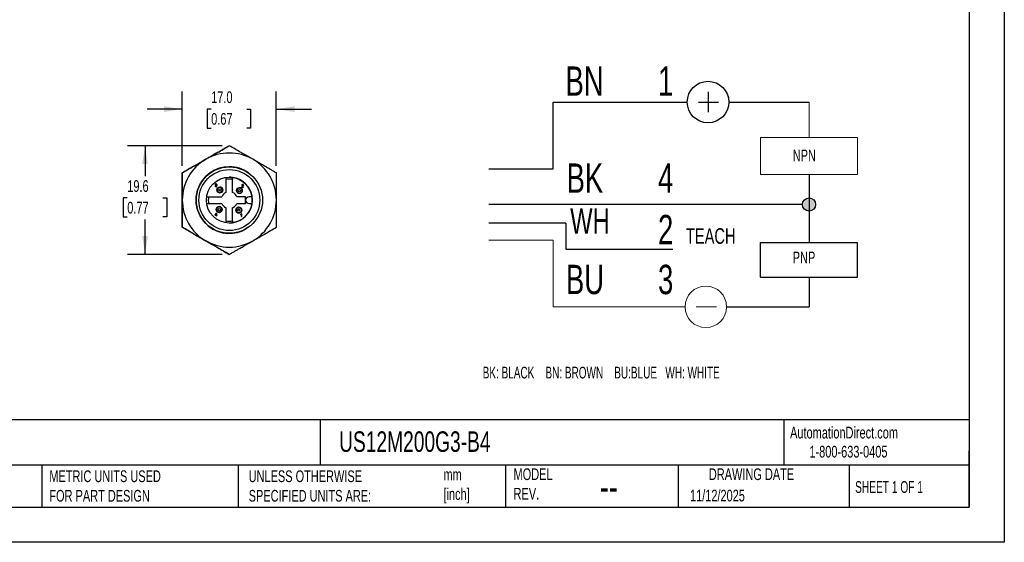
# Model space of a CAD drawing. Header units: millimetres. Extents: x 0 to 210, y 0 to 162.
# Tile 2 of 3: x 76 to 210, y 0 to 71. Entities that reach past the tile are written whole.
import ezdxf

# ---------------------------------------------------------------- set-up
doc = ezdxf.new("R2010")
doc.units = ezdxf.units.MM
doc.header["$LTSCALE"] = 0.75
doc.layers.add('DIMENSIONS', color=140, linetype='Continuous', lineweight=25)
doc.layers.add('TEXT', color=140, linetype='Continuous', lineweight=25)
doc.styles.add('SLDTEXTSTYLE0', font='TXT', dxfattribs={"width": 0.7})
doc.styles.add('SLDTEXTSTYLE1', font='TXT', dxfattribs={"width": 0.637778})
doc.styles.add('SLDTEXTSTYLE2', font='TXT', dxfattribs={"width": 0.65})
doc.dimstyles.new('SLDDIMSTYLE1', dxfattribs={"dimtxt": 1.618506, "dimasz": 2.4765, "dimexe": 0, "dimexo": 0.0625, "dimgap": 0.404626, "dimtad": 0, "dimtih": 1, "dimtoh": 1, "dimdec": 1, "dimlfac": 1.333333, "dimrnd": 1e-09, "dimzin": 4, "dimdsep": 46, "dimtxsty": 'SLDTEXTSTYLE0', "dimsah": 1, "dimcen": 0.09, "dimadec": 0, "dimazin": 1, "dimtfac": 1, "dimtdec": 1, "dimtmove": 0, "dimatfit": 0, "dimfxl": 0, "dimfrac": 2, "dimtolj": 1, "dimtzin": 12, "dimarcsym": 0})
doc.dimstyles.new('SLDDIMSTYLE3', dxfattribs={"dimtxt": 1.618506, "dimasz": 2.4765, "dimexe": 0, "dimexo": 0.0625, "dimgap": 0.404626, "dimtad": 0, "dimtih": 1, "dimtoh": 1, "dimdec": 1, "dimlfac": 1.333333, "dimrnd": 1e-09, "dimzin": 12, "dimdsep": 46, "dimtxsty": 'SLDTEXTSTYLE0', "dimsah": 1, "dimcen": 0.09, "dimadec": 0, "dimazin": 3, "dimtfac": 1, "dimtdec": 1, "dimtofl": 0, "dimtmove": 0, "dimatfit": 3, "dimfxl": 0, "dimfrac": 2, "dimtolj": 1, "dimtzin": 12, "dimarcsym": 0})

# ---------------------------------------------------------------- blocks, each defined once
blk = doc.blocks.new('SW_NOTE_0')
at = {"color": 0, "linetype": 'Continuous', "lineweight": 18, "insert": (0, 2.05), "char_height": 1.587, "attachment_point": 1, "style": 'SLDTEXTSTYLE0'}
blk.add_mtext('TEACH', dxfattribs=at)
blk = doc.blocks.new('SW_NOTE_0_1')
at = {"color": 0, "linetype": 'Continuous', "lineweight": 18, "insert": (0, 3.33), "char_height": 2.58, "attachment_point": 1, "style": 'SLDTEXTSTYLE0'}
blk.add_mtext('WH', dxfattribs=at)
blk = doc.blocks.new('SW_NOTE_0_2')
at = {"color": 0, "linetype": 'Continuous', "lineweight": 18, "insert": (0, 1.53), "char_height": 1.191, "attachment_point": 1, "style": 'SLDTEXTSTYLE0'}
blk.add_mtext('NPN', dxfattribs=at)
blk = doc.blocks.new('SW_NOTE_0_3')
at = {"color": 0, "linetype": 'Continuous', "lineweight": 18, "insert": (0, 1.53), "char_height": 1.191, "attachment_point": 1, "style": 'SLDTEXTSTYLE0'}
blk.add_mtext('PNP', dxfattribs=at)
blk = doc.blocks.new('SW_NOTE_0_4')
at = {"color": 0, "linetype": 'Continuous', "lineweight": 18, "insert": (0, 3.84), "char_height": 2.977, "attachment_point": 1, "style": 'SLDTEXTSTYLE0'}
blk.add_mtext('BN', dxfattribs=at)
blk = doc.blocks.new('SW_NOTE_0_5')
at = {"color": 0, "linetype": 'Continuous', "lineweight": 18, "insert": (0, 3.84), "char_height": 2.977, "attachment_point": 1, "style": 'SLDTEXTSTYLE0'}
blk.add_mtext('BK', dxfattribs=at)
blk = doc.blocks.new('SW_NOTE_0_6')
at = {"color": 0, "linetype": 'Continuous', "lineweight": 18, "insert": (0, 3.84), "char_height": 2.977, "attachment_point": 1, "style": 'SLDTEXTSTYLE0'}
blk.add_mtext('BU', dxfattribs=at)
blk = doc.blocks.new('SW_NOTE_0_7')
at = {"color": 0, "linetype": 'Continuous', "lineweight": 18, "insert": (0, 3.84), "char_height": 2.98, "attachment_point": 1, "style": 'SLDTEXTSTYLE0'}
blk.add_mtext('1', dxfattribs=at)
blk = doc.blocks.new('SW_NOTE_0_8')
at = {"color": 0, "linetype": 'Continuous', "lineweight": 18, "insert": (0, 3.84), "char_height": 2.98, "attachment_point": 1, "style": 'SLDTEXTSTYLE0'}
blk.add_mtext('4', dxfattribs=at)
blk = doc.blocks.new('SW_NOTE_0_9')
at = {"color": 0, "linetype": 'Continuous', "lineweight": 18, "insert": (0, 3.84), "char_height": 2.98, "attachment_point": 1, "style": 'SLDTEXTSTYLE0'}
blk.add_mtext('3', dxfattribs=at)
blk = doc.blocks.new('SW_NOTE_0_10')
at = {"layer": 'DIMENSIONS', "color": 0, "insert": (0, 1.53), "char_height": 1.1906, "attachment_point": 1, "style": 'SLDTEXTSTYLE1'}
blk.add_mtext('BK: BLACK    BN: BROWN    BU:BLUE   WH: WHITE', dxfattribs=at)
blk = doc.blocks.new('SW_NOTE_0_11')
at = {"color": 0, "linetype": 'Continuous', "lineweight": 18, "insert": (0, 3.84), "char_height": 2.98, "attachment_point": 1, "style": 'SLDTEXTSTYLE0'}
blk.add_mtext('2', dxfattribs=at)
blk = doc.blocks.new('Block14')
h = blk.add_hatch(color=256)
edge = h.paths.add_edge_path(flags=0)
edge.add_arc((132.4, 40.27), 0.669, 0, 360)
for p, q in [((122.13, 51.71), (122.13, 49.65)), ((106.38, 43.89), (106.38, 50.68)), ((106.38, 50.68), (120.02, 50.68)), ((121.15, 50.68), (123.21, 50.68)), ((124.24, 50.68), (132.4, 50.68)), ((99.87, 43.89), (106.38, 43.89)), ((132.4, 43.31), (132.4, 36.42)), ((131.73, 40.27), (99.87, 40.27)), ((107.69, 38.36), (99.87, 38.36)), ((107.69, 38.36), (107.69, 35.73)), ((127.48, 32.9), (127.48, 36.42)), ((127.48, 36.42), (137.31, 36.42)), ((137.31, 32.9), (137.31, 36.42)), ((107.69, 35.73), (118.57, 35.73)), ((127.48, 32.9), (137.31, 32.9)), ((132.4, 32.9), (132.4, 29.87)), ((124.02, 29.87), (132.4, 29.87))]:
    blk.add_line(p, q)
at = {"color": 7, "linetype": 'Continuous', "lineweight": 18}
for p, q in [((132.4, 50.68), (132.4, 47.07)), ((127.48, 43.31), (127.48, 47.07)), ((127.48, 47.07), (137.31, 47.07)), ((137.31, 43.31), (137.31, 47.07)), ((127.48, 43.31), (137.31, 43.31)), ((99.87, 36.66), (106.38, 36.66)), ((106.38, 36.66), (106.38, 29.87)), ((106.38, 29.87), (119.8, 29.87)), ((120.92, 29.87), (122.99, 29.87))]:
    blk.add_line(p, q, dxfattribs=at)
for centre, radius in [((122.13, 50.68), 2.11), ((132.4, 40.27), 0.669)]:
    blk.add_circle(centre, radius)
blk.add_circle((121.91, 29.87), 2.11, dxfattribs=at)
for name, p in [('SW_NOTE_0_4', (107.65, 50.46)), ('SW_NOTE_0_7', (117.05, 50.46)), ('SW_NOTE_0_2', (130.74, 44.32)), ('SW_NOTE_0_5', (107.76, 40.6)), ('SW_NOTE_0_8', (117.05, 40.6)), ('SW_NOTE_0_1', (108.12, 36.55)), ('SW_NOTE_0_11', (117.05, 35.37)), ('SW_NOTE_0', (119.89, 35.81)), ('SW_NOTE_0_3', (130.74, 33.95)), ('SW_NOTE_0_6', (107.69, 30.3)), ('SW_NOTE_0_9', (117.05, 30.3))]:
    blk.add_blockref(name, p, dxfattribs=at)
at = {"layer": 'DIMENSIONS', "color": 140}
blk.add_blockref('SW_NOTE_0_10', (99.23, 22.25), dxfattribs=at)
blk = doc.blocks.new('_D_6')
at = {"layer": 'DIMENSIONS'}
for p, q in [((103.57, 53.74), (90.73, 53.74)), ((93.11, 53.74), (93.11, 49.6)), ((90.7, 46.67), (90.16, 46.67)), ((90.16, 46.67), (90.16, 44.09)), ((95.51, 46.67), (96.06, 46.67)), ((96.06, 46.67), (96.06, 44.09)), ((90.16, 44.09), (90.7, 44.09)), ((96.06, 44.09), (95.51, 44.09)), ((93.11, 39.02), (93.11, 43.73)), ((103.57, 39.02), (90.73, 39.02))]:
    blk.add_line(p, q, dxfattribs=at)
for points in [[(93.11, 53.74), (92.73, 51.26), (93.49, 51.26)], [(93.11, 39.02), (93.49, 41.49), (92.73, 41.49)]]:
    blk.add_solid(points, dxfattribs=at)
at = {"layer": 'DIMENSIONS', "char_height": 1.587, "attachment_point": 1, "style": 'SLDTEXTSTYLE0'}
for s, insert in [('19.6', (90.7, 49.07)), ('0.77', (90.7, 46.14))]:
    blk.add_mtext(s, dxfattribs=dict(at, insert=insert))
blk = doc.blocks.new('_D_7')
at = {"layer": 'DIMENSIONS'}
for p, q in [((98.15, 51.01), (98.15, 61.08)), ((110.9, 51.01), (110.9, 61.08)), ((98.15, 58.7), (93.39, 58.7)), ((102.07, 58.7), (101.52, 58.7)), ((101.52, 58.7), (101.52, 56.13)), ((106.88, 58.7), (107.42, 58.7)), ((107.42, 58.7), (107.42, 56.13)), ((110.9, 58.7), (115.66, 58.7)), ((101.52, 56.13), (102.07, 56.13)), ((107.42, 56.13), (106.88, 56.13))]:
    blk.add_line(p, q, dxfattribs=at)
for points in [[(98.15, 58.7), (95.68, 59.08), (95.68, 58.32)], [(110.9, 58.7), (113.38, 58.32), (113.38, 59.08)]]:
    blk.add_solid(points, dxfattribs=at)
at = {"layer": 'DIMENSIONS', "char_height": 1.587, "attachment_point": 1, "style": 'SLDTEXTSTYLE0'}
for s, insert in [('17.0', (102.07, 61.11)), ('0.67', (102.07, 58.17))]:
    blk.add_mtext(s, dxfattribs=dict(at, insert=insert))

msp = doc.modelspace()

# ---------------------------------------------------------------- linework, layer by layer
at = {"color": 7, "linetype": 'Continuous'}
for p, q in [((209.552, 161.927), (209.552, 0.002)), ((209.552, 0.002), (0.002, 0.002))]:
    msp.add_line(p, q, dxfattribs=at)
for p, q in [((104.527, 53.738), (104.526, 53.738)), ((104.528, 50.896), (104.527, 50.896)), ((104.53, 50.877), (104.53, 50.877)), ((98.151, 50.057), (98.152, 50.057)), ((104.079, 49.456), (104.079, 47.408)), ((104.979, 49.457), (104.979, 49.457)), ((104.979, 47.408), (104.979, 49.457)), ((102.611, 48.298), (102.658, 48.304)), ((102.611, 48.298), (102.612, 48.298)), ((102.623, 48.257), (102.611, 48.298)), ((102.658, 48.304), (102.612, 48.298)), ((102.612, 48.298), (102.623, 48.257)), ((102.63, 48.517), (102.617, 48.475)), ((102.617, 48.475), (102.63, 48.517)), ((102.617, 48.475), (102.664, 48.47)), ((102.617, 48.475), (102.617, 48.475)), ((102.664, 48.47), (102.617, 48.475)), ((102.623, 48.257), (102.623, 48.257)), ((102.623, 48.257), (102.648, 48.223)), ((102.648, 48.223), (102.623, 48.257)), ((102.654, 48.548), (102.63, 48.517)), ((102.63, 48.517), (102.654, 48.548)), ((102.63, 48.517), (102.63, 48.517)), ((102.648, 48.223), (102.684, 48.201)), ((102.648, 48.223), (102.648, 48.223)), ((102.684, 48.201), (102.648, 48.223)), ((102.654, 48.548), (102.686, 48.568)), ((102.686, 48.568), (102.654, 48.548)), ((102.654, 48.548), (102.654, 48.548)), ((102.658, 48.304), (102.658, 48.304)), ((102.668, 48.273), (102.658, 48.304)), ((102.664, 48.47), (102.671, 48.498)), ((102.664, 48.47), (102.664, 48.47)), ((102.683, 48.252), (102.668, 48.273)), ((102.685, 48.517), (102.671, 48.498)), ((102.683, 48.252), (102.703, 48.24)), ((102.684, 48.201), (102.728, 48.194)), ((102.684, 48.201), (102.684, 48.201)), ((102.728, 48.194), (102.684, 48.201)), ((102.685, 48.517), (102.726, 48.533)), ((102.725, 48.574), (102.686, 48.568)), ((102.686, 48.568), (102.725, 48.574)), ((102.686, 48.568), (102.686, 48.568)), ((102.707, 48.418), (102.702, 48.376)), ((102.702, 48.376), (102.707, 48.418)), ((102.702, 48.376), (102.733, 48.382)), ((102.702, 48.376), (102.702, 48.376)), ((102.729, 48.236), (102.703, 48.24)), ((102.714, 48.418), (102.707, 48.418)), ((102.707, 48.418), (102.707, 48.418)), ((102.739, 48.421), (102.714, 48.418)), ((102.714, 48.418), (102.739, 48.421)), ((102.725, 48.574), (102.753, 48.571)), ((102.725, 48.574), (102.725, 48.574)), ((102.767, 48.517), (102.726, 48.533)), ((102.767, 48.517), (102.726, 48.533)), ((102.728, 48.194), (102.761, 48.198)), ((102.728, 48.194), (102.728, 48.194)), ((102.76, 48.241), (102.729, 48.236)), ((102.729, 48.236), (102.76, 48.241)), ((102.733, 48.382), (102.761, 48.377)), ((102.761, 48.377), (102.733, 48.382)), ((102.776, 48.439), (102.739, 48.421)), ((102.739, 48.421), (102.776, 48.439)), ((102.739, 48.421), (102.739, 48.421)), ((102.753, 48.571), (102.779, 48.561)), ((102.784, 48.258), (102.76, 48.241)), ((102.76, 48.241), (102.784, 48.258)), ((102.76, 48.241), (102.76, 48.241)), ((102.761, 48.377), (102.784, 48.362)), ((102.761, 48.377), (102.761, 48.377)), ((102.784, 48.362), (102.761, 48.377)), ((102.761, 48.198), (102.791, 48.209)), ((102.767, 48.517), (102.783, 48.477)), ((102.767, 48.517), (102.767, 48.517)), ((102.783, 48.477), (102.767, 48.517)), ((102.776, 48.439), (102.783, 48.477)), ((102.776, 48.439), (102.783, 48.477)), ((102.776, 48.439), (102.776, 48.439)), ((102.801, 48.546), (102.779, 48.561)), ((102.779, 48.403), (102.801, 48.417)), ((102.809, 48.391), (102.779, 48.403)), ((102.783, 48.477), (102.783, 48.477)), ((102.784, 48.362), (102.799, 48.339)), ((102.784, 48.362), (102.784, 48.362)), ((102.799, 48.339), (102.784, 48.362)), ((102.799, 48.282), (102.784, 48.258)), ((102.784, 48.258), (102.799, 48.282)), ((102.784, 48.258), (102.784, 48.258)), ((102.791, 48.209), (102.816, 48.228)), ((102.799, 48.339), (102.804, 48.311)), ((102.799, 48.339), (102.799, 48.339)), ((102.804, 48.311), (102.799, 48.339)), ((102.804, 48.311), (102.799, 48.282)), ((102.799, 48.282), (102.804, 48.311)), ((102.799, 48.282), (102.799, 48.282)), ((102.801, 48.546), (102.817, 48.526)), ((102.817, 48.434), (102.801, 48.417)), ((102.804, 48.311), (102.804, 48.311)), ((102.809, 48.391), (102.832, 48.371)), ((102.816, 48.228), (102.842, 48.266)), ((102.817, 48.526), (102.827, 48.503)), ((102.817, 48.434), (102.83, 48.478)), ((102.827, 48.503), (102.83, 48.478)), ((102.846, 48.344), (102.832, 48.371)), ((102.842, 48.266), (102.851, 48.311)), ((102.846, 48.344), (102.851, 48.311)), ((103.248, 48.12), (103.247, 48.12)), ((104.979, 47.408), (104.979, 49.191)), ((106.225, 48.147), (106.22, 48.115)), ((106.22, 48.115), (106.225, 48.147)), ((106.22, 48.115), (106.465, 48.115)), ((106.22, 48.115), (106.22, 48.115)), ((106.236, 48.43), (106.225, 48.386)), ((106.225, 48.386), (106.236, 48.43)), ((106.225, 48.386), (106.272, 48.38)), ((106.225, 48.386), (106.225, 48.386)), ((106.272, 48.38), (106.225, 48.386)), ((106.225, 48.147), (106.237, 48.173)), ((106.237, 48.173), (106.225, 48.147)), ((106.225, 48.147), (106.225, 48.147)), ((106.236, 48.43), (106.261, 48.463)), ((106.261, 48.463), (106.236, 48.43)), ((106.236, 48.43), (106.236, 48.43)), ((106.254, 48.198), (106.237, 48.173)), ((106.237, 48.173), (106.254, 48.198)), ((106.237, 48.173), (106.237, 48.173)), ((106.254, 48.198), (106.278, 48.224)), ((106.278, 48.224), (106.254, 48.198)), ((106.254, 48.198), (106.254, 48.198)), ((106.298, 48.483), (106.261, 48.463)), ((106.261, 48.463), (106.297, 48.483)), ((106.261, 48.463), (106.261, 48.463)), ((106.272, 48.38), (106.277, 48.409)), ((106.272, 48.38), (106.272, 48.38)), ((106.292, 48.43), (106.277, 48.409)), ((106.312, 48.253), (106.278, 48.224)), ((106.278, 48.224), (106.312, 48.253)), ((106.278, 48.224), (106.278, 48.224)), ((106.281, 48.162), (106.302, 48.186)), ((106.465, 48.162), (106.281, 48.162)), ((106.292, 48.43), (106.314, 48.444)), ((106.345, 48.49), (106.297, 48.483)), ((106.297, 48.483), (106.298, 48.483)), ((106.298, 48.483), (106.345, 48.49)), ((106.302, 48.186), (106.322, 48.203)), ((106.348, 48.285), (106.312, 48.253)), ((106.312, 48.253), (106.348, 48.285)), ((106.312, 48.253), (106.312, 48.253)), ((106.314, 48.444), (106.344, 48.448)), ((106.322, 48.203), (106.356, 48.232)), ((106.344, 48.448), (106.371, 48.444)), ((106.371, 48.444), (106.344, 48.448)), ((106.392, 48.482), (106.345, 48.49)), ((106.345, 48.49), (106.345, 48.49)), ((106.374, 48.311), (106.348, 48.285)), ((106.348, 48.285), (106.374, 48.311)), ((106.348, 48.285), (106.348, 48.285)), ((106.356, 48.232), (106.397, 48.268)), ((106.371, 48.444), (106.393, 48.43)), ((106.371, 48.444), (106.371, 48.444)), ((106.393, 48.43), (106.371, 48.444)), ((106.374, 48.311), (106.392, 48.332)), ((106.374, 48.311), (106.392, 48.332)), ((106.374, 48.311), (106.374, 48.311)), ((106.429, 48.46), (106.392, 48.482)), ((106.408, 48.36), (106.392, 48.332)), ((106.392, 48.332), (106.408, 48.36)), ((106.392, 48.332), (106.392, 48.332)), ((106.393, 48.43), (106.408, 48.41)), ((106.393, 48.43), (106.393, 48.43)), ((106.408, 48.41), (106.393, 48.43)), ((106.397, 48.268), (106.423, 48.297)), ((106.408, 48.41), (106.413, 48.386)), ((106.408, 48.41), (106.408, 48.41)), ((106.413, 48.386), (106.408, 48.41)), ((106.413, 48.386), (106.408, 48.36)), ((106.408, 48.36), (106.413, 48.386)), ((106.408, 48.36), (106.408, 48.36)), ((106.413, 48.386), (106.413, 48.386)), ((106.423, 48.297), (106.44, 48.32)), ((106.429, 48.46), (106.452, 48.427)), ((106.451, 48.342), (106.44, 48.32)), ((106.451, 48.342), (106.459, 48.386)), ((106.459, 48.386), (106.452, 48.427)), ((106.465, 48.115), (106.465, 48.162)), ((101.45, 46.827), (103.498, 46.827)), ((103.247, 47.37), (103.248, 47.37)), ((104.979, 47.408), (104.979, 47.408)), ((106.742, 46.827), (105.56, 46.827)), ((105.56, 46.827), (105.56, 46.827)), ((105.898, 48.034), (105.898, 48.034)), ((105.898, 47.284), (105.898, 47.284)), ((106.742, 46.827), (106.742, 46.377)), ((106.742, 45.927), (106.742, 46.827)), ((107.192, 46.827), (107.193, 46.827)), ((107.61, 46.827), (107.193, 46.827)), ((101.45, 45.927), (103.498, 45.927)), ((103.162, 45.47), (103.161, 45.47)), ((105.56, 45.927), (106.742, 45.927)), ((105.56, 45.927), (105.56, 45.927)), ((105.812, 45.384), (105.811, 45.384)), ((106.742, 46.377), (106.742, 45.927)), ((107.192, 45.927), (107.193, 45.927)), ((107.193, 45.927), (107.61, 45.927)), ((102.801, 44.604), (102.624, 44.37)), ((102.624, 44.37), (102.801, 44.604)), ((102.624, 44.323), (102.624, 44.37)), ((102.624, 44.37), (102.624, 44.323)), ((102.624, 44.37), (102.624, 44.37)), ((102.624, 44.323), (102.791, 44.323)), ((102.624, 44.323), (102.624, 44.323)), ((102.682, 44.37), (102.791, 44.515)), ((102.791, 44.37), (102.682, 44.37)), ((102.791, 44.515), (102.791, 44.37)), ((102.791, 44.515), (102.791, 44.37)), ((102.791, 44.323), (102.791, 44.235)), ((102.791, 44.235), (102.791, 44.323)), ((102.791, 44.235), (102.838, 44.235)), ((102.791, 44.235), (102.791, 44.235)), ((102.801, 44.604), (102.838, 44.604)), ((102.801, 44.604), (102.801, 44.604)), ((102.838, 44.37), (102.838, 44.604)), ((102.885, 44.37), (102.838, 44.37)), ((102.838, 44.323), (102.885, 44.323)), ((102.838, 44.235), (102.838, 44.323)), ((102.885, 44.323), (102.885, 44.37)), ((103.161, 44.72), (103.162, 44.72)), ((104.079, 45.346), (104.079, 43.297)), ((104.979, 43.297), (104.979, 45.346)), ((104.979, 43.563), (104.979, 45.346)), ((104.979, 45.346), (104.979, 45.346)), ((105.811, 44.634), (105.812, 44.634)), ((106.119, 44.453), (106.083, 44.433)), ((106.083, 44.433), (106.119, 44.453)), ((106.083, 44.433), (106.083, 44.388)), ((106.083, 44.433), (106.083, 44.433)), ((106.083, 44.388), (106.083, 44.433)), ((106.083, 44.388), (106.106, 44.398)), ((106.083, 44.388), (106.083, 44.388)), ((106.106, 44.398), (106.132, 44.412)), ((106.151, 44.477), (106.119, 44.453)), ((106.119, 44.453), (106.151, 44.477)), ((106.119, 44.453), (106.119, 44.453)), ((106.132, 44.412), (106.157, 44.428)), ((106.176, 44.502), (106.151, 44.477)), ((106.151, 44.477), (106.176, 44.502)), ((106.151, 44.477), (106.151, 44.477)), ((106.157, 44.428), (106.176, 44.444)), ((106.193, 44.527), (106.176, 44.502)), ((106.176, 44.502), (106.193, 44.527)), ((106.176, 44.502), (106.176, 44.502)), ((106.176, 44.444), (106.176, 44.152)), ((106.176, 44.152), (106.176, 44.444)), ((106.176, 44.152), (106.223, 44.152)), ((106.176, 44.152), (106.176, 44.152)), ((106.223, 44.527), (106.193, 44.527)), ((106.193, 44.527), (106.193, 44.527)), ((106.223, 44.152), (106.223, 44.527)), ((104.979, 43.297), (104.979, 43.297)), ((98.151, 42.696), (98.152, 42.696)), ((104.527, 41.858), (104.528, 41.858)), ((104.53, 41.877), (104.53, 41.877))]:
    msp.add_line(p, q)
for centre, radius in [((104.53, 46.377), 4.5), ((104.53, 46.377), 4.125), ((104.53, 46.377), 3.112), ((103.247, 47.745), 0.394), ((103.248, 47.745), 0.375), ((105.898, 47.659), 0.394), ((103.248, 47.745), 0.158), ((105.898, 47.659), 0.375), ((105.898, 47.659), 0.158), ((103.161, 45.095), 0.394), ((103.162, 45.095), 0.375), ((105.811, 45.009), 0.394), ((105.812, 45.009), 0.375), ((103.162, 45.095), 0.158), ((105.812, 45.009), 0.158)]:
    msp.add_circle(centre, radius)
for centre, radius, start, end in [((104.527, 46.377), 6.375, 60, 120), ((104.527, 46.377), 6.375, 120, 180), ((104.528, 46.377), 4.519, 90, 302.08174), ((104.53, 46.377), 4.5, 90, 270), ((104.528, 46.377), 4.519, 54.82992, 90), ((104.527, 46.377), 6.375, 0, 60), ((104.529, 46.377), 3.113, 81.68714, 90), ((104.529, 46.377), 3.112, 8.31286, 81.68714), ((103.247, 47.745), 0.375, 90, 270), ((103.247, 47.745), 0.394, 0, 90), ((104.529, 46.377), 2.85, 80.91528, 99.08472), ((105.898, 47.659), 0.394, 0, 90), ((104.529, 46.377), 2.85, 170.91528, 189.08472), ((103.247, 47.745), 0.394, 270, 0), ((104.529, 46.377), 1.125, 113.57818, 156.42184), ((104.529, 46.377), 1.125, 23.57816, 66.42182), ((104.529, 46.377), 1.125, 23.57816, 66.42182), ((105.898, 47.659), 0.375, 90, 270), ((105.898, 47.659), 0.394, 270, 0), ((107.192, 46.377), 0.45, 90, 180), ((107.193, 46.377), 0.45, 90, 270), ((104.53, 46.377), 3.112, 351.68714, 8.31286), ((104.527, 46.377), 6.375, 180, 240), ((103.161, 45.095), 0.375, 90, 270), ((103.161, 45.095), 0.394, 0, 90), ((104.529, 46.377), 1.125, 203.57816, 246.42182), ((104.529, 46.377), 3.112, 278.31286, 351.68714), ((104.529, 46.377), 1.125, 293.57816, 336.42182), ((104.529, 46.377), 1.125, 293.57816, 336.42182), ((105.811, 45.009), 0.375, 90, 270), ((105.811, 45.009), 0.394, 0, 90), ((107.192, 46.377), 0.45, 180, 270), ((104.527, 46.377), 6.375, 300, 0), ((103.161, 45.095), 0.394, 270, 0), ((105.811, 45.009), 0.394, 270, 0), ((104.529, 46.377), 2.85, 260.91528, 279.08472), ((104.529, 46.377), 3.113, 270, 278.31286), ((104.527, 46.377), 6.375, 240, 300)]:
    msp.add_arc(centre, radius, start, end)
for points, knots in [([(101.339, 51.898), (101.445, 51.959), (101.658, 52.082), (101.976, 52.265), (102.294, 52.449), (102.614, 52.634), (103.09, 52.909), (103.729, 53.278), (104.258, 53.583), (104.526, 53.738)], [0, 0, 0, 0, 0.0998699, 0.1991572, 0.2985231, 0.3986095, 0.5000296, 0.7462992, 1, 1, 1, 1]), ([(104.527, 53.738), (104.391, 53.66), (104.123, 53.505), (103.723, 53.274), (103.329, 53.046), (102.888, 52.792), (102.403, 52.511), (101.87, 52.204), (101.516, 52), (101.339, 51.898)], [0, 0, 0, 0, 0.1281054, 0.2536917, 0.3774056, 0.4999813, 0.6682211, 0.8339066, 1, 1, 1, 1]), ([(107.714, 51.898), (107.608, 51.959), (107.395, 52.082), (107.077, 52.265), (106.759, 52.449), (106.439, 52.634), (105.963, 52.909), (105.324, 53.278), (104.795, 53.583), (104.527, 53.738)], [0, 0, 0, 0, 0.0998699, 0.1991572, 0.2985231, 0.3986095, 0.5000296, 0.7462992, 1, 1, 1, 1]), ([(98.151, 50.057), (98.287, 50.136), (98.555, 50.29), (98.955, 50.521), (99.349, 50.749), (99.789, 51.004), (100.275, 51.283), (100.808, 51.591), (101.162, 51.795), (101.339, 51.898)], [0, 0, 0, 0, 0.1281054, 0.2536917, 0.3774056, 0.4999813, 0.6682211, 0.8339066, 1, 1, 1, 1]), ([(101.339, 51.898), (101.233, 51.836), (101.02, 51.713), (100.702, 51.53), (100.384, 51.346), (100.064, 51.161), (99.587, 50.887), (98.949, 50.517), (98.42, 50.212), (98.152, 50.057)], [0, 0, 0, 0, 0.0998699, 0.1991572, 0.2985231, 0.3986095, 0.5000296, 0.7462992, 1, 1, 1, 1]), ([(110.902, 50.057), (110.766, 50.136), (110.498, 50.29), (110.098, 50.521), (109.704, 50.749), (109.263, 51.004), (108.777, 51.283), (108.245, 51.591), (107.891, 51.795), (107.714, 51.898)], [0, 0, 0, 0, 0.1281054, 0.2536917, 0.3774056, 0.4999813, 0.6682211, 0.8339066, 1, 1, 1, 1]), ([(98.151, 46.377), (98.151, 46.5), (98.151, 46.745), (98.152, 47.112), (98.152, 47.48), (98.151, 47.85), (98.151, 48.399), (98.151, 49.137), (98.151, 49.748), (98.151, 50.057)], [0, 0, 0, 0, 0.0998699, 0.1991572, 0.2985231, 0.3986095, 0.5000296, 0.7462992, 1, 1, 1, 1]), ([(98.152, 50.057), (98.152, 49.901), (98.152, 49.591), (98.152, 49.13), (98.152, 48.674), (98.151, 48.166), (98.152, 47.605), (98.152, 46.99), (98.152, 46.581), (98.152, 46.377)], [0, 0, 0, 0, 0.1281054, 0.2536917, 0.3774056, 0.4999813, 0.6682211, 0.8339066, 1, 1, 1, 1]), ([(110.902, 46.377), (110.902, 46.5), (110.901, 46.745), (110.901, 47.112), (110.901, 47.48), (110.902, 47.85), (110.902, 48.399), (110.901, 49.137), (110.901, 49.748), (110.902, 50.057)], [0, 0, 0, 0, 0.0998699, 0.1991572, 0.2985231, 0.3986095, 0.5000296, 0.7462992, 1, 1, 1, 1]), ([(98.151, 42.696), (98.151, 42.853), (98.151, 43.162), (98.151, 43.624), (98.151, 44.079), (98.151, 44.588), (98.152, 45.149), (98.152, 45.764), (98.151, 46.172), (98.151, 46.377)], [0, 0, 0, 0, 0.1281054, 0.2536917, 0.3774056, 0.4999813, 0.6682211, 0.8339066, 1, 1, 1, 1]), ([(98.152, 46.377), (98.152, 46.254), (98.152, 46.009), (98.152, 45.641), (98.152, 45.274), (98.152, 44.904), (98.151, 44.354), (98.152, 43.617), (98.152, 43.006), (98.152, 42.696)], [0, 0, 0, 0, 0.0998699, 0.1991572, 0.2985231, 0.3986095, 0.5000296, 0.7462992, 1, 1, 1, 1]), ([(110.902, 42.696), (110.902, 42.853), (110.902, 43.162), (110.901, 43.624), (110.902, 44.079), (110.902, 44.588), (110.901, 45.149), (110.901, 45.764), (110.901, 46.172), (110.902, 46.377)], [0, 0, 0, 0, 0.1281054, 0.2536917, 0.3774056, 0.4999813, 0.6682211, 0.8339066, 1, 1, 1, 1]), ([(101.339, 40.856), (101.232, 40.917), (101.02, 41.04), (100.702, 41.224), (100.384, 41.408), (100.063, 41.592), (99.587, 41.867), (98.948, 42.236), (98.42, 42.541), (98.151, 42.696)], [0, 0, 0, 0, 0.09986987, 0.19915719, 0.29852314, 0.39860949, 0.50002963, 0.74629917, 1, 1, 1, 1]), ([(98.152, 42.696), (98.287, 42.618), (98.555, 42.463), (98.955, 42.232), (99.35, 42.005), (99.79, 41.75), (100.276, 41.47), (100.809, 41.163), (101.162, 40.958), (101.339, 40.856)], [0, 0, 0, 0, 0.1281054, 0.2536917, 0.3774056, 0.4999813, 0.6682211, 0.8339066, 1, 1, 1, 1]), ([(107.714, 40.856), (107.821, 40.917), (108.033, 41.04), (108.351, 41.224), (108.669, 41.408), (108.99, 41.592), (109.466, 41.867), (110.104, 42.236), (110.633, 42.541), (110.902, 42.696)], [0, 0, 0, 0, 0.0998699, 0.1991572, 0.2985231, 0.3986095, 0.5000296, 0.7462992, 1, 1, 1, 1]), ([(101.339, 40.856), (101.446, 40.794), (101.658, 40.672), (101.976, 40.489), (102.294, 40.305), (102.615, 40.119), (103.091, 39.844), (103.73, 39.476), (104.258, 39.171), (104.527, 39.016)], [0, 0, 0, 0, 0.0998699, 0.1991572, 0.2985231, 0.3986095, 0.5000296, 0.7462992, 1, 1, 1, 1]), ([(104.526, 39.016), (104.391, 39.094), (104.123, 39.249), (103.723, 39.479), (103.328, 39.707), (102.888, 39.961), (102.402, 40.242), (101.87, 40.55), (101.516, 40.754), (101.339, 40.856)], [0, 0, 0, 0, 0.1281054, 0.2536917, 0.3774056, 0.4999813, 0.6682211, 0.8339066, 1, 1, 1, 1]), ([(104.527, 39.016), (104.662, 39.094), (104.93, 39.249), (105.33, 39.479), (105.725, 39.707), (106.165, 39.961), (106.65, 40.242), (107.183, 40.55), (107.537, 40.754), (107.714, 40.856)], [0, 0, 0, 0, 0.12810541, 0.25369167, 0.37740559, 0.49998125, 0.66822107, 0.83390659, 1, 1, 1, 1])]:
    msp.add_open_spline(points, degree=3, knots=knots)
for points in [[(104.979, 49.457), (104.979, 49.364), (104.979, 49.276), (104.979, 49.191)], [(104.979, 43.563), (104.979, 43.478), (104.979, 43.389), (104.979, 43.297)]]:
    msp.add_open_spline(points, degree=3)
at = {"layer": 'TEXT'}
for p, q in [((204.787, 157.162), (204.787, 4.762)), ((204.787, 16.595), (4.762, 16.595)), ((116.819, 16.595), (116.819, 10.477)), ((179.682, 16.595), (179.682, 10.477)), ((204.787, 4.762), (204.787, 12.383)), ((204.787, 10.477), (4.762, 10.477)), ((79.113, 10.477), (79.113, 4.762)), ((105.748, 10.477), (105.748, 4.762)), ((141.976, 10.477), (141.976, 4.762)), ((165.349, 10.477), (165.349, 4.762)), ((188.512, 10.477), (188.512, 4.762)), ((4.762, 4.762), (204.787, 4.762))]:
    msp.add_line(p, q, dxfattribs=at)

# ---------------------------------------------------------------- block references
at = {"color": 7, "linetype": 'Continuous', "xscale": 1.333333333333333, "yscale": 1.333333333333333, "zscale": 1.333333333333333}
msp.add_blockref('Block14', (6.559, -7.916), dxfattribs=at)

# ---------------------------------------------------------------- texts
at = {"color": 179, "linetype": 'Continuous', "lineweight": 18, "char_height": 1.5875, "attachment_point": 1, "style": 'SLDTEXTSTYLE0'}
for s, insert in [('AutomationDirect.com', (180.521, 15.657)), ('1-800-633-0405', (183.144, 13.078))]:
    msp.add_mtext(s, dxfattribs=dict(at, insert=insert))
at = {"layer": 'TEXT'}
for s, insert, char_height, attachment_point, style in [('US12M200G3-B4', (119.406, 15.034), 2.77813, 1, 'SLDTEXTSTYLE0'), ('METRIC UNITS USED ^JFOR PART DESIGN', (80.14, 9.747), 1.5875, 1, 'SLDTEXTSTYLE0'), ('UNLESS OTHERWISE ^JSPECIFIED UNITS ARE:', (107.152, 9.747), 1.5875, 1, 'SLDTEXTSTYLE0'), ('mm^J[inch]', (133.548, 9.977), 1.5875, 1, 'SLDTEXTSTYLE0'), ('MODEL ^JREV.', (143.05, 10.023), 1.5875, 1, 'SLDTEXTSTYLE0'), ('DRAWING DATE', (175.294, 10.023), 1.5875, 2, 'SLDTEXTSTYLE0'), ('SHEET 1 OF 1', (189.331, 8.289), 1.5875, 1, 'SLDTEXTSTYLE2'), ('--', (154.723, 9.539), 3.9688, 1, 'SLDTEXTSTYLE0'), ('11/12/2025', (166.96, 7.129), 1.5875, 1, 'SLDTEXTSTYLE0')]:
    msp.add_mtext(s, dxfattribs=dict(at, insert=insert, char_height=char_height, attachment_point=attachment_point, style=style))

# ---------------------------------------------------------------- dimensions: what is measured, and where the dimension line sits
at = {"layer": 'DIMENSIONS'}
for base, p1, p2, angle, dimstyle, picture, middle in [((110.902, 58.697), (98.152, 50.057), (110.902, 50.057), 0, 'SLDDIMSTYLE1', '_D_7', (104.471, 58.697)), ((93.109, 39.016), (104.527, 53.738), (104.527, 39.016), 90, 'SLDDIMSTYLE3', '_D_6', (93.109, 46.666))]:
    dim = msp.add_linear_dim(base=base, p1=p1, p2=p2, angle=angle, dimstyle=dimstyle, dxfattribs=at)
    dim.commit()
    dim.dimension.update_dxf_attribs({"geometry": picture, "text_midpoint": middle, "dimtype": 160})

doc.saveas('drawing.dxf')
